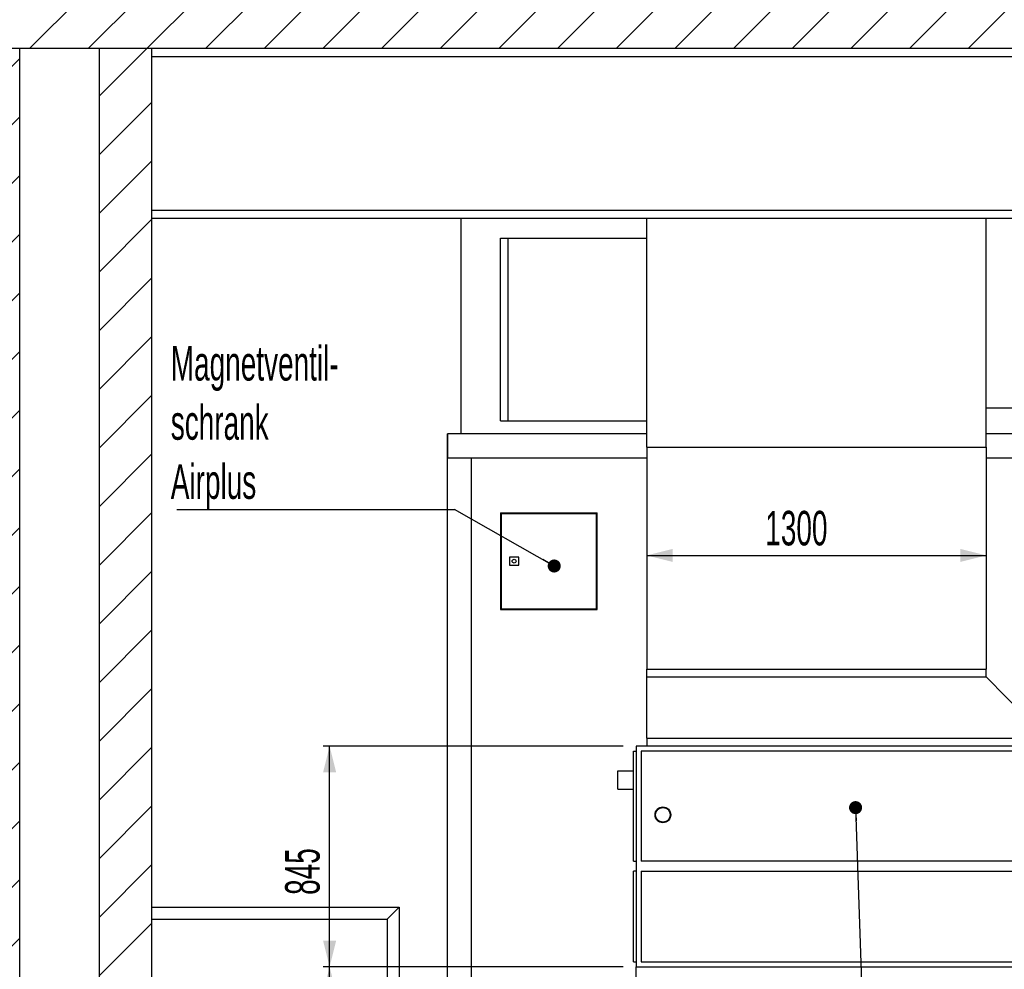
# Model space of a CAD drawing. Header units: millimetres. Extents: x 250 to 59450, y 0 to 41800.
# Tile 3 of 148: x 10415 to 14184, y 4907 to 8543. Entities that reach past the tile are written whole.
import ezdxf

# ---------------------------------------------------------------- set-up
doc = ezdxf.new("R2010")
doc.units = ezdxf.units.MM
doc.header["$LTSCALE"] = 50
doc.layers.add('MASS', color=29, linetype='Continuous')
doc.layers.add('TEXT_1', color=176, linetype='Continuous')
doc.styles.add('SLDTEXTSTYLE0', font='TXT', dxfattribs={"width": 0.605})
doc.dimstyles.new('SLDDIMSTYLE1', dxfattribs={"dimtxt": 0.18, "dimasz": 50, "dimexe": 0, "dimexo": 0.0625, "dimgap": 0, "dimtad": 0, "dimtih": 1, "dimtoh": 1, "dimdec": 0, "dimrnd": 1e-09, "dimzin": 0, "dimdsep": 46, "dimtxsty": 'Standard', "dimblk1": 'DOT', "dimblk2": 'DOT', "dimsah": 1, "dimcen": 0.09, "dimadec": 0, "dimazin": 0, "dimtfac": 50, "dimtdec": 0, "dimtofl": 0, "dimtmove": 0, "dimatfit": 3, "dimldrblk": 'DOT', "dimfxl": 1, "dimfrac": 2, "dimtolj": 1, "dimtzin": 0, "dimarcsym": 0})
doc.dimstyles.new('SLDDIMSTYLE2', dxfattribs={"dimtxt": 128.415934, "dimasz": 100, "dimexe": 0, "dimexo": 0.0625, "dimgap": 32.103984, "dimtad": 1, "dimdec": 1, "dimrnd": 1e-09, "dimzin": 12, "dimdsep": 46, "dimtxsty": 'SLDTEXTSTYLE0', "dimsah": 1, "dimcen": 0.09, "dimadec": 0, "dimazin": 3, "dimtfac": 1, "dimtdec": 1, "dimtofl": 0, "dimtmove": 0, "dimatfit": 3, "dimfxl": 1, "dimfrac": 2, "dimtolj": 1, "dimtzin": 12, "dimarcsym": 0})

# ---------------------------------------------------------------- blocks, each defined once
blk = doc.blocks.new('_D_105')
at = {"layer": 'MASS'}
for p, q in [((12725.3, 4916.8), (11576.7, 4916.8)), ((11601.7, 3612.8), (11601.7, 4916.8)), ((12725.3, 3612.8), (11576.7, 3612.8))]:
    blk.add_line(p, q, dxfattribs=at)
for points in [[(11601.7, 4916.8), (11576.7, 4816.8), (11626.7, 4816.8)], [(11601.7, 3612.8), (11626.7, 3712.8), (11576.7, 3712.8)]]:
    blk.add_solid(points, dxfattribs=at)
at = {"layer": 'MASS', "insert": (11431.2, 4068.8), "char_height": 132.29, "attachment_point": 1, "rotation": 90, "style": 'SLDTEXTSTYLE0'}
blk.add_mtext('1304', dxfattribs=at)
blk = doc.blocks.new('_D_106')
at = {"layer": 'MASS'}
for p, q in [((12725.3, 5761.8), (11576.7, 5761.8)), ((11601.7, 4916.8), (11601.7, 5761.8)), ((12725.3, 4916.8), (11576.7, 4916.8))]:
    blk.add_line(p, q, dxfattribs=at)
for points in [[(11601.7, 5761.8), (11576.7, 5661.8), (11626.7, 5661.8)], [(11601.7, 4916.8), (11626.7, 5016.8), (11576.7, 5016.8)]]:
    blk.add_solid(points, dxfattribs=at)
at = {"layer": 'MASS', "insert": (11431.2, 5192.3), "char_height": 132.29, "attachment_point": 1, "rotation": 90, "style": 'SLDTEXTSTYLE0'}
blk.add_mtext('845', dxfattribs=at)
blk = doc.blocks.new('_D_107')
at = {"layer": 'MASS'}
for p, q in [((12815.3, 6856.8), (12815.3, 6467)), ((14115.3, 6856.8), (14115.3, 6467)), ((12815.3, 6492), (14115.3, 6492))]:
    blk.add_line(p, q, dxfattribs=at)
for points in [[(12815.3, 6492), (12915.3, 6467), (12915.3, 6517)], [(14115.3, 6492), (14015.3, 6517), (14015.3, 6467)]]:
    blk.add_solid(points, dxfattribs=at)
at = {"layer": 'MASS', "insert": (13269.3, 6662.5), "char_height": 132.29, "attachment_point": 1, "style": 'SLDTEXTSTYLE0'}
blk.add_mtext('1300', dxfattribs=at)
blk = doc.blocks.new('SW_NOTE_0_71')
at = {"layer": 'TEXT_1', "color": 0}
blk.add_line((-1063.5, 0), (0, 0), dxfattribs=at)
at = {"layer": 'TEXT_1', "color": 0, "attachment_point": 1, "style": 'SLDTEXTSTYLE0'}
for s, insert, char_height in [('Magnetventil-', (-1086, 626.1), 132.292), ('schrank', (-1086, 399.7), 132.29), ('Airplus', (-1086, 173.3), 132.29)]:
    blk.add_mtext(s, dxfattribs=dict(at, insert=insert, char_height=char_height))
blk = doc.blocks.new('_Dot')
at = {"color": 0, "linetype": 'ByBlock', "lineweight": -2}
blk.add_line((-0.5, 0), (-1, 0), dxfattribs=at)
at = {"color": 0, "linetype": 'ByBlock', "const_width": 0.5}
blk.add_lwpolyline([(-0.25, 0, 1), (0.25, 0, 1)], format="xyb", close=True, dxfattribs=at)

msp = doc.modelspace()

# ---------------------------------------------------------------- hatches: boundary and pattern name
at = {"linetype": 'Continuous', "lineweight": 18}
h = msp.add_hatch(dxfattribs=at)
h.set_pattern_fill('ANSI31', scale=50, style=0)
h.paths.add_polyline_path([(23305.31, 8432.77), (23305.31, 8652.77), (5895.31, 8652.77), (5895.31, 8432.77)], flags=0)
h = msp.add_hatch(dxfattribs=at)
h.set_pattern_fill('ANSI31', scale=50, style=0)
h.paths.add_polyline_path([(10175.31, 8432.77), (10175.31, 1502.77), (10415.31, 1502.77), (10415.31, 8432.77)], flags=0)
h = msp.add_hatch(dxfattribs=at)
h.set_pattern_fill('ANSI31', scale=50, style=0)
h.paths.add_polyline_path([(10720.31, 2902.77), (10920.31, 2902.77), (10920.31, 8432.77), (10720.31, 8432.77)], flags=0)

# ---------------------------------------------------------------- linework, layer by layer
at = {"color": 250, "linetype": 'Continuous', "lineweight": 25, "true_color": 0x404040}
for p, q in [((23305.31, 8432.77), (5895.31, 8432.77)), ((10415.31, 1502.77), (10415.31, 8432.77)), ((10920.31, 8432.77), (10720.31, 8432.77)), ((10720.31, 2902.77), (10720.31, 8432.77)), ((10920.31, 8432.77), (10920.31, 2902.77)), ((10920.31, 8401.77), (23305.31, 8401.77)), ((10920.31, 8401.77), (23305.31, 8401.77)), ((10920.31, 7813.77), (23305.31, 7813.77)), ((10920.31, 7813.77), (23305.31, 7813.77)), ((10920.31, 7782.77), (23305.31, 7782.77))]:
    msp.add_line(p, q, dxfattribs=at)
at = {"color": 7, "linetype": 'Continuous', "lineweight": 25}
for p, q in [((12105.31, 6956.77), (12105.31, 7782.77)), ((12815.31, 6956.77), (12053.31, 6956.77)), ((12053.31, 6864.77), (12053.31, 6956.77)), ((12053.31, 6956.77), (12053.31, 6864.77)), ((14255.31, 6956.77), (14115.31, 6956.77)), ((12815.31, 6864.77), (12053.31, 6864.77)), ((12053.31, 3102.77), (12053.31, 6864.77)), ((12145.31, 6864.77), (12053.31, 6864.77)), ((12145.31, 3102.77), (12145.31, 6864.77)), ((14255.31, 6864.77), (14115.31, 6864.77))]:
    msp.add_line(p, q, dxfattribs=at)
at = {"color": 36, "linetype": 'Continuous', "lineweight": 25, "true_color": 0x7c3c04}
for p, q in [((12815.31, 6936.77), (12815.31, 7782.77)), ((14115.31, 6936.77), (14115.31, 7782.77)), ((12255.31, 7006.77), (12255.31, 7706.77)), ((12255.31, 7706.77), (12285.31, 7706.77)), ((12285.31, 7706.77), (12815.31, 7706.77)), ((12285.31, 7006.77), (12285.31, 7706.77)), ((12285.31, 7006.77), (12285.31, 7706.77)), ((14115.31, 7056.77), (14255.31, 7056.77)), ((12255.31, 7006.77), (12285.31, 7006.77)), ((12285.31, 7006.77), (12815.31, 7006.77)), ((12815.31, 6906.77), (12815.31, 6936.77)), ((14115.31, 6906.77), (14115.31, 6936.77)), ((12815.31, 6906.77), (12815.31, 6056.77)), ((12815.31, 6906.77), (14115.31, 6906.77)), ((12815.31, 6906.77), (14115.31, 6906.77)), ((14115.31, 6906.77), (14115.31, 6056.77)), ((12815.31, 6056.77), (14115.31, 6056.77)), ((12815.31, 6026.77), (12815.31, 6056.77)), ((12815.31, 6056.77), (14115.31, 6056.77)), ((14115.31, 6026.77), (14115.31, 6056.77)), ((12815.31, 6026.77), (14115.31, 6026.77)), ((12815.31, 5791.77), (12815.31, 6026.77)), ((14345.31, 5791.77), (14115.31, 6026.77)), ((12815.31, 5791.77), (14345.31, 5791.77)), ((12815.31, 5791.77), (12815.31, 5761.77)), ((12765.31, 5742.77), (12775.31, 5742.77)), ((12765.31, 5320.77), (12765.31, 5742.77)), ((12775.31, 5761.77), (12775.31, 4916.77)), ((14385.31, 5761.77), (12775.31, 5761.77)), ((14366.31, 5742.77), (12794.31, 5742.77)), ((12794.31, 5742.77), (12794.31, 5320.77)), ((12705.31, 5596.77), (12705.31, 5666.77)), ((12705.31, 5666.77), (12765.31, 5666.77)), ((12705.31, 5596.77), (12765.31, 5596.77)), ((12765.31, 5320.77), (12775.31, 5320.77)), ((14366.31, 5320.77), (12794.31, 5320.77)), ((12775.31, 5282.77), (12765.31, 5282.77)), ((12765.31, 4935.77), (12765.31, 5282.77)), ((12794.31, 5282.77), (12794.31, 4935.77)), ((12794.31, 5282.77), (14366.31, 5282.77)), ((12765.31, 4935.77), (12775.31, 4935.77)), ((12775.31, 3612.77), (12775.31, 4916.77)), ((12775.31, 4916.77), (14385.31, 4916.77)), ((12775.31, 4916.77), (14385.31, 4916.77)), ((12794.31, 4935.77), (14366.31, 4935.77))]:
    msp.add_line(p, q, dxfattribs=at)
at = {"color": 8, "linetype": 'Continuous', "lineweight": 25, "true_color": 0x808080}
for p, q in [((12255.31, 6654.77), (12625.31, 6654.77)), ((12255.31, 6654.77), (12255.31, 6284.77)), ((12257.81, 6652.27), (12257.81, 6287.27)), ((12257.81, 6652.27), (12622.81, 6652.27)), ((12622.81, 6287.27), (12622.81, 6652.27)), ((12625.31, 6284.77), (12625.31, 6654.77)), ((12289.81, 6484.77), (12289.81, 6454.77)), ((12325.81, 6484.77), (12289.81, 6484.77)), ((12325.81, 6454.77), (12325.81, 6484.77)), ((12289.81, 6454.77), (12325.81, 6454.77)), ((12255.31, 6284.77), (12625.31, 6284.77)), ((12257.81, 6287.27), (12622.81, 6287.27))]:
    msp.add_line(p, q, dxfattribs=at)
at = {"color": 216, "linetype": 'Continuous', "lineweight": 25, "true_color": 0x800080}
for p, q in [((10920.31, 5145.77), (11868.31, 5145.77)), ((11868.31, 5145.77), (11824.87, 5102.32)), ((11824.87, 5102.32), (11868.31, 5145.77)), ((11868.31, 5145.77), (11868.31, 3102.77)), ((10920.31, 5098.77), (11821.31, 5098.77)), ((11824.87, 5102.32), (11821.31, 5098.77)), ((11821.31, 5098.77), (11824.87, 5102.32)), ((11821.31, 5098.77), (11821.31, 3102.77))]:
    msp.add_line(p, q, dxfattribs=at)
at = {"color": 8, "linetype": 'Continuous', "lineweight": 25, "true_color": 0x808080}
msp.add_circle((12307.81, 6469.77), 7.5, dxfattribs=at)
at = {"color": 36, "linetype": 'Continuous', "lineweight": 25, "true_color": 0x7c3c04}
for radius in [30.15, 28.15]:
    msp.add_circle((12877.31, 5498.77), radius, dxfattribs=at)

# ---------------------------------------------------------------- block references
at = {"layer": 'TEXT_1'}
msp.add_blockref('SW_NOTE_0_71', (12079.69, 6667.35), dxfattribs=at)

# ---------------------------------------------------------------- dimensions: what is measured, and where the dimension line sits
at = {"layer": 'MASS'}
dim = msp.add_linear_dim(base=(14115.31, 6491.95), p1=(12815.31, 6906.77), p2=(14115.31, 6906.77), dimstyle='SLDDIMSTYLE2', dxfattribs=at)
dim.commit()
dim.dimension.update_dxf_attribs({"geometry": '_D_107', "text_midpoint": (13465.31, 6491.95), "dimtype": 160})
for base, p1, p2, picture, middle in [((11601.69, 5761.77), (12775.31, 4916.77), (12775.31, 5761.77), '_D_106', (11601.69, 5339.27)), ((11601.69, 4916.77), (12775.31, 3612.77), (12775.31, 4916.77), '_D_105', (11601.69, 4264.77))]:
    dim = msp.add_linear_dim(base=base, p1=p1, p2=p2, angle=90, dimstyle='SLDDIMSTYLE2', dxfattribs=at)
    dim.commit()
    dim.dimension.update_dxf_attribs({"geometry": picture, "text_midpoint": middle, "dimtype": 160})

# ---------------------------------------------------------------- leaders
at = {"layer": 'TEXT_1'}
for points in [[(12461.38, 6451.35), (12079.69, 6667.35)], [(13614.89, 5526.35), (13770.53, 1030.69)]]:
    msp.add_leader(points, dimstyle='SLDDIMSTYLE1', dxfattribs=at)

doc.saveas('drawing.dxf')
